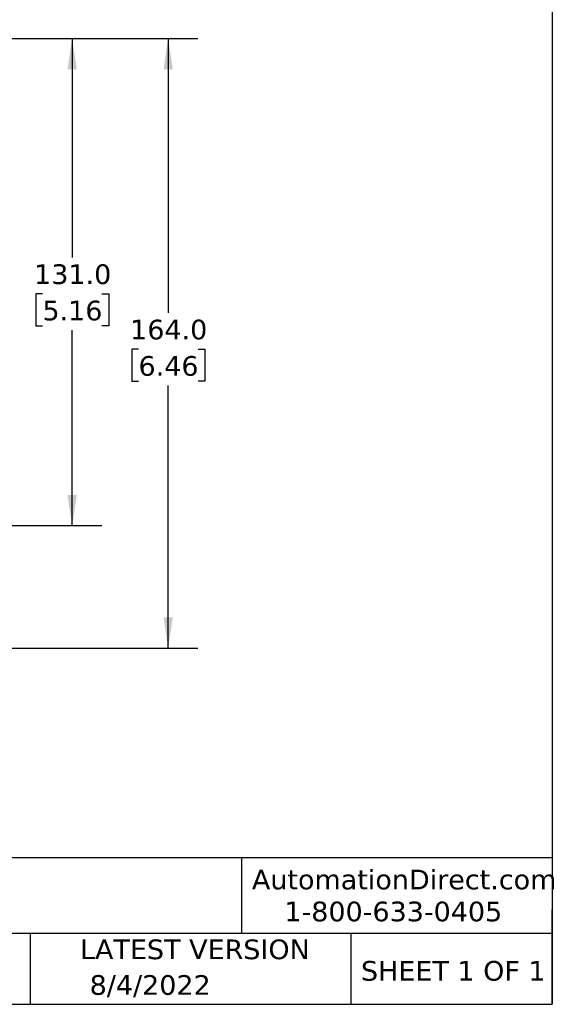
# Model space of a CAD drawing. Header units: millimetres. Extents: x 13 to 546, y 13 to 419.
# Tile 25 of 44: x 431 to 546, y 13 to 225. Entities that reach past the tile are written whole.
import ezdxf

# ---------------------------------------------------------------- set-up
doc = ezdxf.new("R2010")
doc.units = ezdxf.units.MM
doc.header["$LTSCALE"] = 2
doc.linetypes.add('SLD-Solid', pattern=[0])
doc.layers.add('DIMENSIONS', color=140, linetype='SLD-Solid', lineweight=25)
doc.layers.add('TEXT', color=140, linetype='SLD-Solid', lineweight=25)
doc.styles.add('SLDTEXTSTYLE0', font='VERDANA.TTF')
doc.dimstyles.new('SLDDIMSTYLE1', dxfattribs={"dimtxt": 4.316016, "dimasz": 6.604, "dimexe": 0, "dimexo": 0.0625, "dimgap": 1.079004, "dimtad": 0, "dimtih": 1, "dimtoh": 1, "dimlfac": 1.25, "dimrnd": 1e-09, "dimzin": 4, "dimdsep": 46, "dimtxsty": 'SLDTEXTSTYLE0', "dimsah": 1, "dimcen": 0.09, "dimadec": 0, "dimazin": 1, "dimtfac": 1, "dimtofl": 0, "dimtmove": 0, "dimatfit": 3, "dimfxl": 0, "dimfrac": 2, "dimtolj": 1, "dimtzin": 12, "dimarcsym": 0})

# ---------------------------------------------------------------- blocks, each defined once
blk = doc.blocks.new('_D_8')
at = {"layer": 'DIMENSIONS'}
for p, q in [((358.81, 220.52), (449.03, 220.52)), ((442.68, 220.52), (442.68, 173.42)), ((436.27, 165.6), (434.82, 165.6)), ((434.82, 165.6), (434.82, 158.74)), ((449.1, 165.6), (450.55, 165.6)), ((450.55, 165.6), (450.55, 158.74)), ((434.82, 158.74), (436.27, 158.74)), ((442.68, 115.72), (442.68, 157.77)), ((450.55, 158.74), (449.1, 158.74)), ((369.01, 115.72), (449.03, 115.72))]:
    blk.add_line(p, q, dxfattribs=at)
for points in [[(442.68, 220.52), (441.67, 213.92), (443.7, 213.92)], [(442.68, 115.72), (443.7, 122.33), (441.67, 122.33)]]:
    blk.add_solid(points, dxfattribs=at)
at = {"layer": 'DIMENSIONS', "char_height": 4.233, "attachment_point": 1, "style": 'SLDTEXTSTYLE0'}
for s, insert in [('131.0', (434.48, 171.94)), ('5.16', (436.27, 164.12))]:
    blk.add_mtext(s, dxfattribs=dict(at, insert=insert))
blk = doc.blocks.new('_D_9')
at = {"layer": 'DIMENSIONS'}
for p, q in [((358.81, 220.52), (469.72, 220.52)), ((463.37, 220.52), (463.37, 161.51)), ((456.96, 153.68), (455.51, 153.68)), ((455.51, 153.68), (455.51, 146.82)), ((469.78, 153.68), (471.23, 153.68)), ((471.23, 153.68), (471.23, 146.82)), ((455.51, 146.82), (456.96, 146.82)), ((471.23, 146.82), (469.78, 146.82)), ((463.37, 89.35), (463.37, 145.86)), ((357.21, 89.35), (469.72, 89.35))]:
    blk.add_line(p, q, dxfattribs=at)
for points in [[(463.37, 220.52), (462.35, 213.92), (464.38, 213.92)], [(463.37, 89.35), (464.38, 95.96), (462.35, 95.96)]]:
    blk.add_solid(points, dxfattribs=at)
at = {"layer": 'DIMENSIONS', "char_height": 4.233, "attachment_point": 1, "style": 'SLDTEXTSTYLE0'}
for s, insert in [('164.0', (455.16, 160.03)), ('6.46', (456.96, 152.2))]:
    blk.add_mtext(s, dxfattribs=dict(at, insert=insert))

msp = doc.modelspace()

# ---------------------------------------------------------------- linework, layer by layer
at = {"layer": 'TEXT'}
for p, q in [((546.1, 419.1), (546.1, 12.7)), ((546.1, 44.2522), (12.7, 44.2522)), ((479.1508, 44.2522), (479.1508, 27.94)), ((546.1, 12.7), (546.1, 33.02)), ((546.1, 27.94), (12.7, 27.94)), ((433.6242, 27.94), (433.6242, 12.7)), ((502.6975, 27.94), (502.6975, 12.7)), ((12.7, 12.7), (546.1, 12.7))]:
    msp.add_line(p, q, dxfattribs=at)

# ---------------------------------------------------------------- texts
at = {"layer": 'TEXT', "style": 'SLDTEXTSTYLE0'}
for s, insert, char_height, attachment_point in [('AutomationDirect.com', (481.3899, 41.6728), 4.233333, 1), ('1-800-633-0405', (488.3832, 34.7938), 4.233333, 1), ('LATEST VERSION', (469.1043, 26.6478), 4.233333, 2), ('SHEET 1 OF 1', (504.8826, 22.0227), 4.233333, 1), ('8/4/2022', (459.4784, 18.9748), 4.23333, 2)]:
    msp.add_mtext(s, dxfattribs=dict(at, insert=insert, char_height=char_height, attachment_point=attachment_point))

# ---------------------------------------------------------------- dimensions: what is measured, and where the dimension line sits
at = {"layer": 'DIMENSIONS'}
for base, p2, picture, middle in [((463.3682, 89.3523), (354.6691, 89.3523), '_D_9', (463.3682, 153.6828)), ((442.6847, 115.7238), (366.4668, 115.7238), '_D_8', (442.6847, 165.599))]:
    dim = msp.add_linear_dim(base=base, p1=(356.2691, 220.5238), p2=p2, angle=90, dimstyle='SLDDIMSTYLE1', dxfattribs=at)
    dim.commit()
    dim.dimension.update_dxf_attribs({"geometry": picture, "text_midpoint": middle, "dimtype": 160})

doc.saveas('drawing.dxf')
